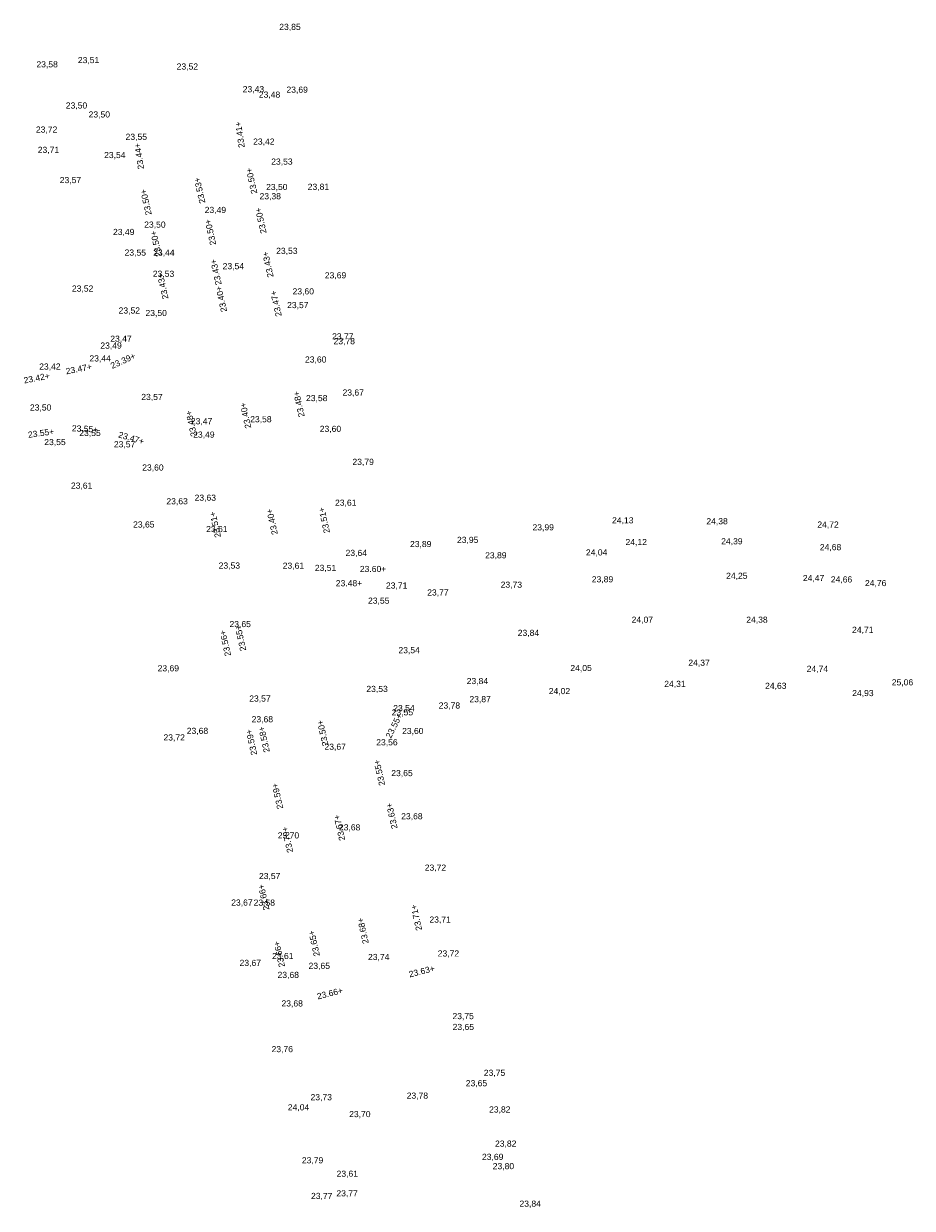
# Model space of a CAD drawing. Header units: metres. Extents: x 197719 to 197982, y 354060 to 354639.
# Tile 6 of 10: x 197762 to 197815, y 354280 to 354349. Entities that reach past the tile are written whole.
import ezdxf

# ---------------------------------------------------------------- set-up
doc = ezdxf.new("R2010")
doc.units = ezdxf.units.M
doc.layers.add('B-WE-VH-HOOGTE_BESTAAND-T', color=252, linetype='Continuous', lineweight=18)
doc.layers.add('N-WE-VH-HOOGTE_NIEUW-T', color=7, linetype='Continuous', lineweight=18)
doc.styles.add('NLCS_ISO', font='arial.ttf')

msp = doc.modelspace()

# ---------------------------------------------------------------- texts
at = {"layer": 'B-WE-VH-HOOGTE_BESTAAND-T', "style": 'NLCS_ISO'}
for s, p in [('23,85', (197777.308, 354348.933, 23.849)), ('23,58', (197763.036, 354346.732, 23.583)), ('23,51', (197765.472, 354346.982, 23.511)), ('23,52', (197771.278, 354346.603, 23.518)), ('23,43', (197775.16, 354345.272, 23.427)), ('23,69', (197777.73, 354345.244, 23.691)), ('23,48', (197776.107, 354344.952, 23.476)), ('23,50', (197764.764, 354344.314, 23.502)), ('23,50', (197766.104, 354343.789, 23.503)), ('23,72', (197763.007, 354342.898, 23.724)), ('23,55', (197768.278, 354342.474, 23.547)), ('23,71', (197763.115, 354341.706, 23.709)), ('23,42', (197775.772, 354342.192, 23.423)), ('23,54', (197767.014, 354341.402, 23.535)), ('23,53', (197776.835, 354341.017, 23.534)), ('23,57', (197764.407, 354339.932, 23.569)), ('23,38', (197776.148, 354338.983, 23.384)), ('23,50', (197776.533, 354339.524, 23.384)), ('23,81', (197778.979, 354339.537, 23.813)), ('23,49', (197772.925, 354338.177, 23.487)), ('23,49', (197767.538, 354336.883, 23.494)), ('23,50', (197769.371, 354337.315, 23.505)), ('23,55', (197768.218, 354335.671, 23.552)), ('23,44', (197769.899, 354335.671, 23.439)), ('23,53', (197777.126, 354335.772, 23.6)), ('23,54', (197773.981, 354334.873, 23.537)), ('23,54', (197773.981, 354334.873, 23.537)), ('23,53', (197769.877, 354334.426, 23.534)), ('23,69', (197779.985, 354334.336, 23.693)), ('23,69', (197779.985, 354334.336, 23.693)), ('23,69', (197779.985, 354334.336, 23.693)), ('23,52', (197765.123, 354333.557, 23.524)), ('23,52', (197765.123, 354333.557, 23.524)), ('23,60', (197778.089, 354333.392, 23.6)), ('23,57', (197777.768, 354332.587, 23.574)), ('23,52', (197767.867, 354332.269, 23.522)), ('23,50', (197769.445, 354332.121, 23.501)), ('23,47', (197767.377, 354330.612, 23.473)), ('23,77', (197780.413, 354330.748, 23.771)), ('23,49', (197766.794, 354330.208, 23.487)), ('23,78', (197780.498, 354330.462, 23.777)), ('23,44', (197766.15, 354329.453, 23.44)), ('23,60', (197778.821, 354329.39, 23.602)), ('23,42', (197763.2, 354328.975, 23.419)), ('23,57', (197769.199, 354327.189, 23.568)), ('23,58', (197778.88, 354327.122, 23.578)), ('23,67', (197781.025, 354327.449, 23.666)), ('23,50', (197762.656, 354326.569, 23.505)), ('23,47', (197772.114, 354325.764, 23.47)), ('23,58', (197775.6, 354325.879, 23.583)), ('23,55', (197765.557, 354325.07, 23.554)), ('23,49', (197772.25, 354324.976, 23.491)), ('23,60', (197779.687, 354325.314, 23.603)), ('23,55', (197763.498, 354324.538, 23.555)), ('23,57', (197767.59, 354324.407, 23.568)), ('23,60', (197769.254, 354323.042, 23.601)), ('23,79', (197781.608, 354323.376, 23.785)), ('23,61', (197765.065, 354321.978, 23.611)), ('23,63', (197770.675, 354321.06, 23.629)), ('23,63', (197772.333, 354321.27, 23.627)), ('23,61', (197780.585, 354320.975, 23.612)), ('23,65', (197768.718, 354319.696, 23.653)), ('23,61', (197773.011, 354319.425, 23.607)), ('23,99', (197792.19, 354319.528, 23.99)), ('24,13', (197796.865, 354319.941, 24.134)), ('24,38', (197802.407, 354319.886, 24.383)), ('24,72', (197808.928, 354319.69, 24.717)), ('23,95', (197787.753, 354318.79, 23.947)), ('24,12', (197797.656, 354318.665, 24.12)), ('24,39', (197803.278, 354318.709, 24.386)), ('23,64', (197781.205, 354318.026, 23.642)), ('23,89', (197784.992, 354318.547, 23.892)), ('24,04', (197795.329, 354318.054, 24.039)), ('24,68', (197809.075, 354318.363, 24.683)), ('23,53', (197773.746, 354317.282, 23.532)), ('23,61', (197777.51, 354317.273, 23.608)), ('23,89', (197789.404, 354317.885, 23.893)), ('23,51', (197779.399, 354317.143, 23.51)), ('24,25', (197803.568, 354316.681, 24.245)), ('23,71', (197783.577, 354316.109, 23.715)), ('23,73', (197790.318, 354316.158, 23.725)), ('23,89', (197795.674, 354316.476, 23.892)), ('23,89', (197795.674, 354316.476, 23.892)), ('24,47', (197808.079, 354316.546, 24.474)), ('24,66', (197809.721, 354316.467, 24.663)), ('24,76', (197811.727, 354316.253, 24.762)), ('23,55', (197782.524, 354315.22, 23.55)), ('23,77', (197786.001, 354315.701, 23.768)), ('23,65', (197774.383, 354313.844, 23.65)), ('24,07', (197798.015, 354314.101, 24.071)), ('24,38', (197804.751, 354314.101, 24.376)), ('23,84', (197791.322, 354313.326, 23.839)), ('24,71', (197810.969, 354313.507, 24.706)), ('23,54', (197784.31, 354312.312, 23.539)), ('23,54', (197784.31, 354312.312, 23.539)), ('23,69', (197770.158, 354311.244, 23.692)), ('24,05', (197794.415, 354311.262, 24.055)), ('24,37', (197801.348, 354311.574, 24.369)), ('24,74', (197808.303, 354311.216, 24.74)), ('24,74', (197808.303, 354311.216, 24.74)), ('24,74', (197808.303, 354311.216, 24.74)), ('23,84', (197788.322, 354310.497, 23.844)), ('24,31', (197799.931, 354310.33, 24.309)), ('25,06', (197813.304, 354310.421, 25.063)), ('23,53', (197782.427, 354310.034, 23.531)), ('24,02', (197793.144, 354309.907, 24.015)), ('24,63', (197805.857, 354310.217, 24.626)), ('24,93', (197810.976, 354309.79, 24.929)), ('23,57', (197775.544, 354309.469, 23.569)), ('23,78', (197786.677, 354309.061, 23.784)), ('23,87', (197788.482, 354309.433, 23.871)), ('23,68', (197775.684, 354308.252, 23.677)), ('23,68', (197775.684, 354308.252, 23.677)), ('23,55', (197783.915, 354308.658, 23.55)), ('23,54', (197784.005, 354308.904, 23.536)), ('23,68', (197771.871, 354307.57, 23.685)), ('23,68', (197771.871, 354307.57, 23.685)), ('23,68', (197771.871, 354307.57, 23.685)), ('23,60', (197784.525, 354307.561, 23.55)), ('23,72', (197770.503, 354307.183, 23.716)), ('23,56', (197783.007, 354306.897, 23.56)), ('23,67', (197779.966, 354306.637, 23.667)), ('23,67', (197779.966, 354306.637, 23.667)), ('23,65', (197783.891, 354305.088, 23.713)), ('23,68', (197784.473, 354302.552, 23.551)), ('23,70', (197777.22, 354301.427, 23.696)), ('23,68', (197780.815, 354301.899, 23.681)), ('23,68', (197780.815, 354301.899, 23.681)), ('23,72', (197785.857, 354299.533, 23.723)), ('23,57', (197776.115, 354299.04, 23.574)), ('23,67', (197774.484, 354297.482)), ('23,58', (197775.8, 354297.476, 23.58)), ('23,71', (197786.132, 354296.481, 23.723)), ('23,61', (197776.884, 354294.34, 23.608)), ('23,72', (197786.62, 354294.491, 23.723)), ('23,67', (197774.975, 354293.936, 23.674)), ('23,65', (197779.031, 354293.764, 23.652)), ('23,74', (197782.524, 354294.283, 23.74)), ('23,68', (197777.207, 354293.23, 23.684)), ('23,68', (197777.438, 354291.555, 23.684)), ('23,75', (197787.485, 354290.809, 23.749)), ('23,65', (197787.494, 354290.171, 23.647)), ('23,76', (197776.855, 354288.87, 23.756)), ('23,75', (197789.329, 354287.477, 23.75)), ('23,65', (197788.269, 354286.867, 23.654)), ('23,73', (197779.145, 354286.044, 23.725)), ('23,78', (197784.794, 354286.136, 23.78)), ('24,04', (197777.811, 354285.452, 24.037)), ('23,82', (197789.638, 354285.324, 23.821)), ('23,70', (197781.415, 354285.052, 23.695)), ('23,82', (197789.986, 354283.317, 23.818)), ('23,69', (197789.221, 354282.539, 23.687)), ('23,79', (197778.636, 354282.339, 23.794)), ('23,80', (197789.852, 354281.995, 23.802)), ('23,61', (197780.677, 354281.549, 23.613)), ('23,77', (197780.665, 354280.398, 23.769)), ('23,77', (197779.174, 354280.243, 23.775)), ('23,84', (197791.425, 354279.789, 23.844))]:
    msp.add_text(s, height=0.36, dxfattribs=at).set_placement(p)
at = {"layer": 'N-WE-VH-HOOGTE_NIEUW-T', "char_height": 0.36, "width": 1.55998, "attachment_point": 8, "style": 'NLCS_ISO'}
for s, insert, rotation in [('23.41+', (197775.173, 354342.802), 98.49185), ('23.44+', (197769.255, 354341.537), 98.49185), ('23.50+', (197775.862, 354340.101), 102.51063), ('23.53+', (197772.808, 354339.542), 102.51063), ('23.50+', (197769.654, 354338.848), 102.51063), ('23.50+', (197776.404, 354337.767), 102.51063), ('23.50+', (197773.442, 354337.083), 102.51063), ('23.50+', (197770.248, 354336.41), 102.51063), ('23.43+', (197776.819, 354335.187), 102.51063), ('23.43+', (197773.765, 354334.74), 102.51063), ('23.43+', (197770.64, 354333.909), 102.51063), ('23.40+', (197774.08, 354333.158), 102.51063), ('23.47+', (197777.296, 354332.893), 102.51063), ('23.39+', (197768.202, 354329.327), 24.32481), ('23.42+', (197763.087, 354328.298), 10.98625), ('23.47+', (197765.561, 354328.835), 10.98625), ('23.48+', (197778.644, 354326.982), 102.51063), ('23.40+', (197775.506, 354326.315), 102.51063), ('23.48+', (197772.315, 354325.842), 102.51063), ('23.55+', (197763.335, 354325.062), 7.7266), ('23.55+', (197765.887, 354325.311), 357.29999), ('23.47+', (197768.559, 354324.777), 343.5816), ('23.51+', (197773.723, 354319.906), 102.51063), ('23.40+', (197777.065, 354320.074), 102.51063), ('23.51+', (197780.127, 354320.16), 102.51063), ('23.56+', (197774.315, 354312.935), 102.51063), ('23.55+', (197775.209, 354313.242), 102.51063), ('23.55+', (197784.217, 354307.966), 63.20914), ('23.58+', (197776.595, 354307.283), 102.51063), ('23.50+', (197780.042, 354307.661), 102.51063), ('23.59+', (197775.855, 354307.116), 102.51063), ('23.55+', (197783.369, 354305.329), 102.51063), ('23.59+', (197777.382, 354303.954), 102.51063), ('23.63+', (197784.102, 354302.788), 102.51063), ('23.67+', (197781.022, 354302.097), 102.51063), ('23.70+', (197777.966, 354301.39), 102.51063), ('23.66+', (197776.572, 354298.008), 102.51063), ('23.71+', (197785.541, 354296.816), 102.51063), ('23.68+', (197782.408, 354296.038), 102.51063), ('23.65+', (197779.537, 354295.3), 102.51063), ('23.66+', (197777.487, 354294.663), 102.51063), ('23.63+', (197785.729, 354293.444), 14.08133), ('23.66+', (197780.328, 354292.148), 14.08133)]:
    msp.add_mtext(s, dxfattribs=dict(at, insert=insert, rotation=rotation))
for s, insert in [('23.60+', (197782.819, 354317.076)), ('23.48+', (197781.406, 354316.241))]:
    msp.add_mtext(s, dxfattribs=dict(at, insert=insert))

doc.saveas('drawing.dxf')
